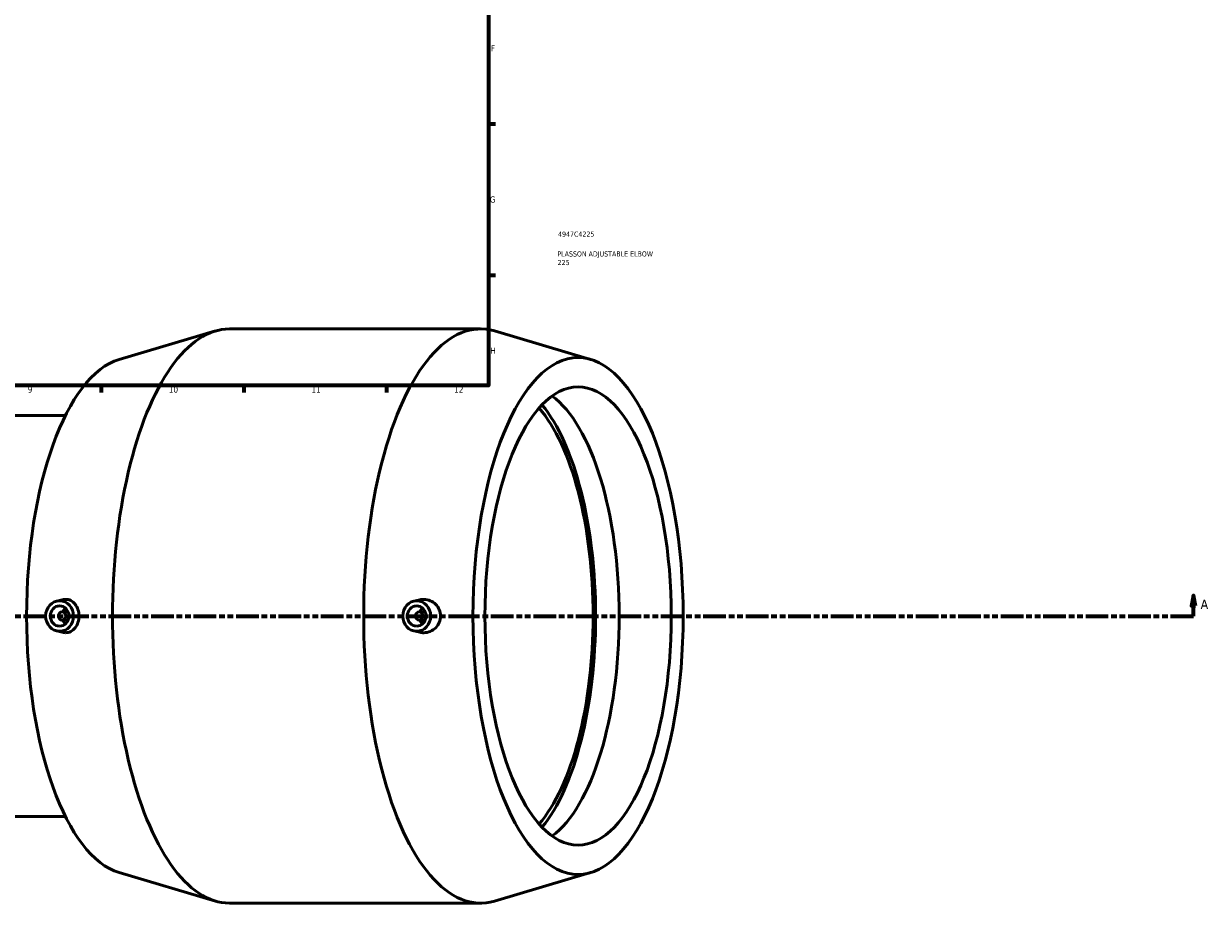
# Model space of a CAD drawing. Header units: millimetres. Extents: x -151 to 1681, y -786 to 1182.
# Tile 4 of 7: x 593 to 1175, y -240 to 198. Entities that reach past the tile are written whole.
import ezdxf

# ---------------------------------------------------------------- set-up
doc = ezdxf.new("R2010")
doc.units = ezdxf.units.MM
doc.linetypes.add('DOUBLE_DASH_CHAIN', pattern=[1.2403, 0.6614, -0.0827, 0.1654, -0.0827, 0.1654, -0.0827])
for name, color, linetype, lineweight in [('Border (ANSI)', 7, 'Continuous', 70), ('Section Line (ANSI)', 7, 'DOUBLE_DASH_CHAIN', 70), ('Title (ISO)', 7, 'Continuous', 50), ('Visible (ANSI)', 7, 'Continuous', 50)]:
    doc.layers.add(name, color=color, linetype=linetype, lineweight=lineweight)
doc.styles.add('Label Text (ANSI)', font='tahoma.ttf')
doc.styles.add('Note Text (ANSI)', font='tahoma.ttf')
doc.styles.add('Note Text (ISO)', font='tahoma.ttf')

# ---------------------------------------------------------------- blocks, each defined once
blk = doc.blocks.new('Borders Default Border')
at = {"layer": 'Border (ANSI)'}
for p, q in [((821, 148.5), (824.45, 148.5)), ((821, 74.25), (824.45, 74.25)), ((630.75, 20), (630.75, 16.55)), ((700.83, 20), (700.83, 16.55)), ((770.92, 20), (770.92, 16.55))]:
    blk.add_line(p, q, dxfattribs=at)
at = {"layer": 'Border (ANSI)', "flags": 128}
blk.add_lwpolyline([(20, 20), (20, 574), (821, 574), (821, 20), (20, 20)], dxfattribs=at)
at = {"layer": 'Border (ANSI)', "color": 230, "true_color": 0xff0080, "attachment_point": 7, "style": 'Note Text (ANSI)'}
for s, insert, char_height in [('F', (822.14, 184.1), 3.05), ('G', (821.66, 109.79), 3.05), ('H', (821.81, 35.6), 3.05), ('9', (594.7, 16.49), 3.05), ('10', (663.96, 16.49), 3.048), ('11', (734.04, 16.55), 3.048), ('12', (804.13, 16.55), 3.048)]:
    blk.add_mtext(s, dxfattribs=dict(at, insert=insert, char_height=char_height))
blk = doc.blocks.new('Title Blocks ISO')
at = {"layer": 'Title (ISO)', "color": 232, "true_color": 0xca0064, "style": 'Note Text (ISO)'}
for tag, p in [('PART_NUMBER_001', (34.16, 73.13)), ('DESCRIPTION_001', (33.84, 63.4)), ('DESCRIPTION_002', (33.91, 59.18))]:
    blk.add_attdef(tag, p, '', height=2.5, dxfattribs=at)
blk = doc.blocks.new('2dTransSection0')
at = {"layer": 'Section Line (ANSI)', "linetype": 'Continuous'}
for p, q in [((1167.32, -83.18), (1166.32, -88.18)), ((1167.32, -88.18), (1167.32, -83.18)), ((1168.32, -88.18), (1167.32, -83.18)), ((1166.32, -88.18), (1168.32, -88.18)), ((1167.32, -93.18), (1167.32, -88.18)), ((1156.05, -93.18), (1167.32, -93.18))]:
    blk.add_line(p, q, dxfattribs=at)
at = {"layer": 'Section Line (ANSI)', "linetype": 'DOUBLE_DASH_CHAIN', "ltscale": 16.82361}
blk.add_line((258.8, -93.18), (1167.32, -93.18), dxfattribs=at)
at = {"layer": 'Section Line (ANSI)', "linetype": 'Continuous', "flags": 128}
blk.add_lwpolyline([(1168.32, -88.18), (1167.32, -83.18), (1166.32, -88.18), (1168.32, -88.18)], dxfattribs=at)
at = {"layer": 'Section Line (ANSI)'}
blk.add_solid([(1168.32, -88.18), (1167.32, -83.18), (1166.32, -88.18), (1168.32, -88.18)], dxfattribs=at)
at = {"layer": 'Section Line (ANSI)', "insert": (1170.79, -89.68), "char_height": 4.57, "attachment_point": 7, "style": 'Label Text (ANSI)'}
blk.add_mtext('A', dxfattribs=at)

msp = doc.modelspace()

# ---------------------------------------------------------------- linework, layer by layer
at = {"layer": 'Visible (ANSI)'}
for p, q in [((639.581, 32.807), (686.857, 46.806)), ((693.714, 47.818), (817.043, 47.818)), ((871.176, 32.807), (823.901, 46.806)), ((613.212, 5.321), (570.786, 5.321)), ((608.982, -85.828), (612.241, -85.113)), ((784.383, -85.828), (787.301, -85.188)), ((611.549, -91.182), (614.515, -91.182)), ((789.915, -91.182), (786.949, -91.182)), ((611.549, -95.182), (614.515, -95.182)), ((789.915, -95.182), (786.949, -95.182)), ((608.982, -100.536), (612.241, -101.251)), ((784.383, -100.536), (787.301, -101.176)), ((613.212, -191.686), (570.786, -191.686)), ((639.581, -219.172), (686.857, -233.17)), ((871.176, -219.172), (823.901, -233.17)), ((693.714, -234.182), (817.043, -234.182))]:
    msp.add_line(p, q, dxfattribs=at)
for centre, major_axis, ratio, start_param, end_param in [((817.043, -93.182), (0, 141), 0.4067366, 6.1633228, 9.5446405), ((693.714, -93.182), (0, 141), 0.4067366, 0, 3.1415927), ((645.753, -93.182), (0, 126.9), 0.4067366, 0.1198625, 3.0217301), ((839.425, -93.182), (0, -112.5), 0.4067366, 0.2832804, 2.8583123), ((826.635, -93.182), (0, 112.5), 0.4067366, 3.5742229, 5.850555), ((826.635, -93.182), (0, 115.476), 0.4067366, 3.5967403, 5.8280377), ((616.023, -93.182), (0, 5), 0.9135455, 0.6729815, 1.1592795), ((791.423, -93.182), (0, -5), 0.9135455, 3.8145741, 4.3008721), ((616.023, -93.182), (0, 5), 0.9135455, 1.9823132, 2.4686112), ((791.423, -93.182), (0, -5), 0.9135455, 5.1239058, 5.6102038)]:
    msp.add_ellipse(centre, major_axis=major_axis, ratio=ratio, start_param=start_param, end_param=end_param, dxfattribs=at)
for centre, major_axis, ratio in [((865.004, -93.182), (0, -126.9), 0.4067366), ((865.004, -93.182), (0, -112.5), 0.4067366), ((610.328, -93.182), (0, -7.5), 0.9135455), ((785.729, -93.182), (0, -7.5), 0.9135455), ((610.328, -93.182), (0, -5), 0.9135455), ((611.549, -93.182), (0, -2), 0.9135455), ((785.729, -93.182), (0, -5), 0.9135455), ((786.949, -93.182), (0, -2), 0.9135455)]:
    msp.add_ellipse(centre, major_axis=major_axis, ratio=ratio, dxfattribs=at)
for points, knots in [([(612.241, -85.115), (612.592, -85.038), (612.942, -84.996), (614.121, -84.972), (615.012, -85.166), (616.647, -85.996), (617.39, -86.632), (618.544, -88.096), (619.039, -89.013), (619.698, -91.034), (619.862, -92.14), (619.862, -94.224), (619.698, -95.33), (619.039, -97.352), (618.544, -98.268), (617.39, -99.733), (616.647, -100.369), (615.012, -101.198), (614.121, -101.392), (613.281, -101.375)], [2.34341, 2.34341, 2.34341, 2.34341, 2.4742205, 2.4742205, 2.7985535, 2.7985535, 3.1228865, 3.1228865, 3.4353942, 3.4353942, 3.7479018, 3.7479018, 4.0604094, 4.0604094, 4.3729171, 4.3729171, 4.6972501, 4.6972501, 5.0215831, 5.0215831, 5.0215831, 5.0215831]), ([(789.28, -101.375), (790.309, -101.358), (791.405, -101.143), (793.418, -100.292), (794.335, -99.656), (795.766, -98.2), (796.382, -97.288), (797.198, -95.289), (797.399, -94.202), (797.399, -92.162), (797.198, -91.075), (796.382, -89.076), (795.766, -88.164), (794.335, -86.708), (793.418, -86.073), (791.405, -85.221), (790.309, -85.006), (788.637, -84.979), (787.966, -85.045), (787.301, -85.19)], [0, 0, 0, 0, 0.3125405, 0.3125405, 0.6250811, 0.6250811, 0.9310957, 0.9310957, 1.2371103, 1.2371103, 1.5431248, 1.5431248, 1.8491394, 1.8491394, 2.16168, 2.16168, 2.4742205, 2.4742205, 2.6695772, 2.6695772, 2.6695772, 2.6695772])]:
    msp.add_open_spline(points, degree=3, knots=knots, dxfattribs=at)
for points in [[(613.281, -101.375), (612.942, -101.368), (612.592, -101.326), (612.241, -101.249)], [(787.301, -101.174), (787.966, -101.319), (788.637, -101.385), (789.28, -101.375)]]:
    msp.add_open_spline(points, degree=3, dxfattribs=at)

# ---------------------------------------------------------------- block references
msp.add_blockref('Borders Default Border', (0, 0))
msp.add_blockref('Title Blocks ISO', (821, 20)).add_auto_attribs({'PART_NUMBER_001': '4947C4225', 'DESCRIPTION_001': 'PLASSON ADJUSTABLE ELBOW', 'DESCRIPTION_002': '225'})
at = {"layer": 'Section Line (ANSI)'}
msp.add_blockref('2dTransSection0', (0, 0), dxfattribs=at)

doc.saveas('drawing.dxf')
